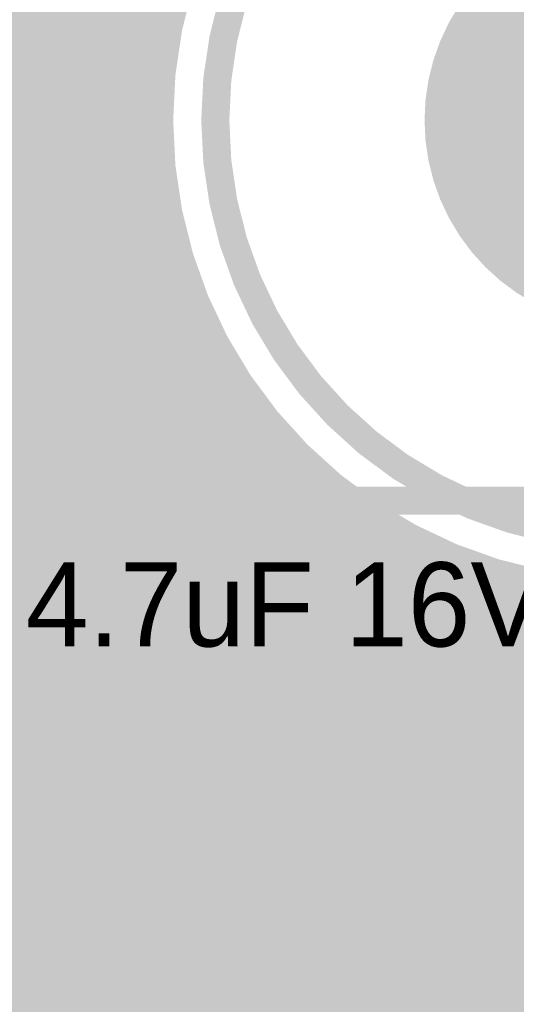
# Model space of a CAD drawing. Extents: x 7.17 to 14.1, y 4 to 11.75.
# Tile 98 of 189: x 10.28 to 10.46, y 5.94 to 6.3. Entities that reach past the tile are written whole.
import ezdxf

# ---------------------------------------------------------------- set-up
doc = ezdxf.new("R2010")
doc.units = 0
doc.layers.get('0').update_dxf_attribs({"linetype": 'CONTINUOUS'})
for name, color, linetype in [('BOTTOMLAYER', 5, 'CONTINUOUS'), ('BOTTOMSOLDER', 6, 'CONTINUOUS'), ('KEEPOUTLAYER', 6, 'CONTINUOUS'), ('MECHANICAL1', 6, 'CONTINUOUS'), ('MECHANICAL7', 56, 'CONTINUOUS'), ('MULTILAYER', 9, 'CONTINUOUS'), ('TOPLAYER', 1, 'CONTINUOUS'), ('TOPOVERLAY', 2, 'CONTINUOUS'), ('TOPPASTE', 8, 'CONTINUOUS'), ('TOPSOLDER', 216, 'CONTINUOUS')]:
    doc.layers.add(name, color=color, linetype=linetype)

# ---------------------------------------------------------------- blocks, each defined once
blk = doc.blocks.new('TO263_133')
at = {"layer": 'TOPLAYER'}
for points in [[(-0.075, 0.041), (-0.075, -0.041), (0.075, 0.041), (0.075, -0.041)], [(-0.075, -0.059), (-0.075, -0.141), (0.075, -0.059), (0.075, -0.141)], [(-0.075, -0.159), (-0.075, -0.241), (0.075, -0.159), (0.075, -0.241)]]:
    blk.add_solid(points, dxfattribs=at)
at = {"layer": 'TOPOVERLAY', "const_width": 0.01}
blk.add_lwpolyline([(-0.085, 0.14), (-0.085, -0.315)], dxfattribs=at)
at = {"layer": 'TOPPASTE'}
for points in [[(-0.075, 0.041), (-0.075, -0.041), (0.075, 0.041), (0.075, -0.041)], [(-0.075, -0.059), (-0.075, -0.141), (0.075, -0.059), (0.075, -0.141)], [(-0.075, -0.159), (-0.075, -0.241), (0.075, -0.159), (0.075, -0.241)]]:
    blk.add_solid(points, dxfattribs=at)
at = {"layer": 'TOPSOLDER'}
for points in [[(-0.079, 0.045), (-0.079, -0.045), (0.079, 0.045), (0.079, -0.045)], [(-0.079, -0.055), (-0.079, -0.145), (0.079, -0.055), (0.079, -0.145)], [(-0.079, -0.155), (-0.079, -0.245), (0.079, -0.155), (0.079, -0.245)]]:
    blk.add_solid(points, dxfattribs=at)
blk = doc.blocks.new('CT_3216_135')
at = {"layer": 'MECHANICAL1', "const_width": 0.01}
for points in [[(-0.005, 0.035), (0.0575, 0.035)], [(-0.005, 0.035), (-0.005, -0.035)], [(-0.005, 0.035), (0.12, 0.035)], [(0.0125, 0.035), (0.0125, -0.035)], [(0.12, 0.035), (0.12, -0.035)], [(-0.005, -0.035), (0.12, -0.035)]]:
    blk.add_lwpolyline(points, dxfattribs=at)
at = {"layer": 'MECHANICAL1', "const_width": 0.005}
for points in [[(-0.0075, 0.035, 1), (-0.0025, 0.035, 1)], [(-0.0075, 0.035, 1), (-0.0025, 0.035, 1)], [(-0.0075, 0.035, 1), (-0.0025, 0.035, 1)], [(0.01, 0.035, 1), (0.015, 0.035, 1)], [(0.055, 0.035, 1), (0.06, 0.035, 1)], [(0.1175, 0.035, 1), (0.1225, 0.035, 1)], [(0.1175, 0.035, 1), (0.1225, 0.035, 1)], [(-0.0075, -0.035, 1), (-0.0025, -0.035, 1)], [(-0.0075, -0.035, 1), (-0.0025, -0.035, 1)], [(0.01, -0.035, 1), (0.015, -0.035, 1)], [(0.1175, -0.035, 1), (0.1225, -0.035, 1)], [(0.1175, -0.035, 1), (0.1225, -0.035, 1)]]:
    blk.add_lwpolyline(points, format="xyb", close=True, dxfattribs=at)
at = {"layer": 'TOPLAYER'}
for points in [[(-0.03, 0.03), (-0.03, -0.03), (0.03, 0.03), (0.03, -0.03)], [(0.08, 0.03), (0.08, -0.03), (0.14, 0.03), (0.14, -0.03)]]:
    blk.add_solid(points, dxfattribs=at)
at = {"layer": 'TOPOVERLAY', "const_width": 0.01}
for points in [[(-0.055, 0.0475), (-0.055, -0.0475)], [(-0.055, 0.0475), (-0.04, 0.0475)], [(-0.04, 0.0475), (0.045, 0.0475)], [(-0.04, 0.0475), (-0.04, -0.0475)], [(0.045, 0.0475), (0.15, 0.0475)], [(0.15, 0.0475), (0.15, -0.0475)], [(-0.055, -0.0475), (-0.04, -0.0475)], [(-0.04, -0.0475), (0.15, -0.0475)]]:
    blk.add_lwpolyline(points, dxfattribs=at)
at = {"layer": 'TOPOVERLAY', "const_width": 0.005}
for points in [[(-0.0575, 0.0475, 1), (-0.0525, 0.0475, 1)], [(-0.0575, 0.0475, 1), (-0.0525, 0.0475, 1)], [(-0.0425, 0.0475, 1), (-0.0375, 0.0475, 1)], [(-0.0425, 0.0475, 1), (-0.0375, 0.0475, 1)], [(-0.0425, 0.0475, 1), (-0.0375, 0.0475, 1)], [(0.0425, 0.0475, 1), (0.0475, 0.0475, 1)], [(0.0425, 0.0475, 1), (0.0475, 0.0475, 1)], [(0.1475, 0.0475, 1), (0.1525, 0.0475, 1)], [(0.1475, 0.0475, 1), (0.1525, 0.0475, 1)], [(-0.0575, -0.0475, 1), (-0.0525, -0.0475, 1)], [(-0.0575, -0.0475, 1), (-0.0525, -0.0475, 1)], [(-0.0425, -0.0475, 1), (-0.0375, -0.0475, 1)], [(-0.0425, -0.0475, 1), (-0.0375, -0.0475, 1)], [(-0.0425, -0.0475, 1), (-0.0375, -0.0475, 1)], [(0.1475, -0.0475, 1), (0.1525, -0.0475, 1)], [(0.1475, -0.0475, 1), (0.1525, -0.0475, 1)]]:
    blk.add_lwpolyline(points, format="xyb", close=True, dxfattribs=at)
at = {"layer": 'TOPPASTE'}
for points in [[(-0.03, 0.03), (-0.03, -0.03), (0.03, 0.03), (0.03, -0.03)], [(0.08, 0.03), (0.08, -0.03), (0.14, 0.03), (0.14, -0.03)]]:
    blk.add_solid(points, dxfattribs=at)
at = {"layer": 'TOPSOLDER'}
for points in [[(-0.034, 0.034), (-0.034, -0.034), (0.034, 0.034), (0.034, -0.034)], [(0.076, 0.034), (0.076, -0.034), (0.144, 0.034), (0.144, -0.034)]]:
    blk.add_solid(points, dxfattribs=at)

msp = doc.modelspace()

# ---------------------------------------------------------------- linework, layer by layer
at = {"layer": 'BOTTOMLAYER', "const_width": 0.008}
for points in [[(9.827523, 5.8465), (12.053786, 8.072763)], [(9.834594, 5.8465), (12.056822, 8.068727)], [(9.841665, 5.8465), (12.060194, 8.065029)], [(9.848737, 5.8465), (12.063898, 8.061662)], [(10.329571, 5.8465), (12.055829, 7.572757)], [(10.336642, 5.8465), (12.059096, 7.568953)], [(10.343714, 5.8465), (12.062695, 7.565482)], [(10.350785, 5.8465), (12.066629, 7.562344)], [(10.357856, 5.8465), (12.070908, 7.559552)], [(10.364927, 5.8465), (12.075553, 7.557126)], [(9.416482, 7.052052), (10.622034, 5.8465)], [(9.377078, 7.049029), (10.579607, 5.8465)], [(9.412554, 7.048909), (10.614963, 5.8465)], [(9.372604, 7.046432), (10.572536, 5.8465)], [(9.402812, 7.044509), (10.60082, 5.8465)], [(9.408027, 7.046364), (10.607891, 5.8465)], [(9.389148, 7.04403), (10.586678, 5.8465)], [(9.396698, 7.043551), (10.593749, 5.8465)], [(9.372604, 7.039361), (10.565465, 5.8465)], [(9.372604, 7.03229), (10.558394, 5.8465)], [(9.372604, 7.025219), (10.551323, 5.8465)], [(9.372604, 7.018148), (10.544252, 5.8465)], [(9.372604, 7.011076), (10.53718, 5.8465)], [(9.465743, 7.009861), (10.629105, 5.8465)], [(9.474167, 7.008509), (10.636176, 5.8465)], [(9.372604, 7.004005), (10.530109, 5.8465)], [(9.372604, 6.996934), (10.523038, 5.8465)], [(9.372604, 6.989863), (10.515967, 5.8465)], [(9.372296, 6.9831), (10.508896, 5.8465)], [(9.370552, 6.977773), (10.501825, 5.8465)], [(9.367736, 6.973518), (10.494754, 5.8465)], [(9.364237, 6.969945), (10.487683, 5.8465)], [(9.360702, 6.96641), (10.480612, 5.8465)], [(9.357166, 6.962874), (10.473541, 5.8465)], [(9.353631, 6.959339), (10.46647, 5.8465)], [(9.350095, 6.955803), (10.459398, 5.8465)], [(9.34656, 6.952268), (10.452327, 5.8465)], [(9.537193, 6.952554), (10.643247, 5.8465)], [(9.545222, 6.951596), (10.650318, 5.8465)], [(9.552293, 6.951596), (10.657389, 5.8465)], [(9.559364, 6.951596), (10.66446, 5.8465)], [(9.566435, 6.951596), (10.671531, 5.8465)], [(9.573507, 6.951596), (10.371555, 6.153547)], [(9.580578, 6.951596), (10.35568, 6.176493)], [(9.587649, 6.951596), (10.34826, 6.190985)], [(9.59472, 6.951596), (10.343414, 6.202902)], [(9.601791, 6.951596), (10.339998, 6.213389)], [(9.608862, 6.951596), (10.337538, 6.22292)], [(9.615933, 6.951596), (10.335783, 6.231746)], [(9.623004, 6.951596), (10.334579, 6.240022)], [(9.630075, 6.951596), (10.333824, 6.247847)], [(9.637146, 6.951596), (10.333449, 6.255293)], [(9.644217, 6.951596), (10.3334, 6.262413)], [(9.651289, 6.951596), (10.333638, 6.269246)], [(9.65836, 6.951596), (10.334132, 6.275824)], [(9.665431, 6.951596), (10.334857, 6.28217)], [(9.672502, 6.951596), (10.335792, 6.288306)], [(9.679573, 6.951596), (10.336921, 6.294248)], [(9.343024, 6.948732), (10.445256, 5.8465)], [(9.339489, 6.945196), (10.438185, 5.8465)], [(9.335953, 6.941661), (10.431114, 5.8465)], [(9.332418, 6.938125), (10.424043, 5.8465)], [(9.328882, 6.93459), (10.416972, 5.8465)], [(9.325347, 6.931054), (10.409901, 5.8465)], [(9.321811, 6.927519), (10.40283, 5.8465)], [(9.318275, 6.923983), (10.395758, 5.8465)], [(9.31474, 6.920448), (10.388687, 5.8465)], [(9.311204, 6.916912), (10.381616, 5.8465)], [(9.307669, 6.913377), (10.374545, 5.8465)], [(9.855808, 5.8465), (10.360157, 6.35085)], [(9.862879, 5.8465), (10.350843, 6.334464)], [(9.86995, 5.8465), (10.345166, 6.321716)], [(9.877021, 5.8465), (10.341248, 6.310727)], [(9.884092, 5.8465), (10.338439, 6.300847)], [(9.891163, 5.8465), (10.336421, 6.291758)], [(9.898234, 5.8465), (10.335007, 6.283273)], [(9.905305, 5.8465), (10.334081, 6.275276)], [(9.912377, 5.8465), (10.333559, 6.267683)], [(9.919448, 5.8465), (10.333384, 6.260436)], [(9.926519, 5.8465), (10.333509, 6.253491)], [(9.93359, 5.8465), (10.333903, 6.246813)], [(9.940661, 5.8465), (10.334536, 6.240375)], [(9.947732, 5.8465), (10.335389, 6.234157)], [(9.954803, 5.8465), (10.336441, 6.228138)], [(9.961874, 5.8465), (10.337679, 6.222305)], [(9.968945, 5.8465), (10.33909, 6.216645)], [(9.976016, 5.8465), (10.340664, 6.211148)], [(9.983087, 5.8465), (10.342392, 6.205804)], [(9.990159, 5.8465), (10.344265, 6.200607)], [(9.99723, 5.8465), (10.346278, 6.195548)], [(10.004301, 5.8465), (10.348424, 6.190623)], [(10.011372, 5.8465), (10.350699, 6.185827)], [(10.018443, 5.8465), (10.353098, 6.181155)], [(10.025514, 5.8465), (10.355617, 6.176603)], [(10.032585, 5.8465), (10.358254, 6.172169)], [(10.039656, 5.8465), (10.361006, 6.167849)], [(10.046727, 5.8465), (10.363869, 6.163642)], [(10.053798, 5.8465), (10.366844, 6.159545)], [(10.06087, 5.8465), (10.369927, 6.155557)], [(10.067941, 5.8465), (10.373117, 6.151677)], [(10.075012, 5.8465), (10.376415, 6.147903)], [(10.082083, 5.8465), (10.379818, 6.144235)], [(10.089154, 5.8465), (10.383327, 6.140673)], [(10.096225, 5.8465), (10.386942, 6.137216)], [(10.103296, 5.8465), (10.390662, 6.133865)], [(10.110367, 5.8465), (10.394488, 6.130621)], [(10.394451, 6.130651), (10.678603, 5.8465)], [(10.117438, 5.8465), (10.398422, 6.127483)], [(10.3225, 5.8465), (10.603821, 6.127821)], [(10.12451, 5.8465), (10.402463, 6.124454)], [(10.131581, 5.8465), (10.406615, 6.121534)], [(10.138652, 5.8465), (10.410877, 6.118726)], [(10.145723, 5.8465), (10.415253, 6.11603)], [(10.417397, 6.114776), (10.685674, 5.8465)], [(10.152794, 5.8465), (10.419745, 6.113451)], [(10.315429, 5.8465), (10.58278, 6.113851)], [(10.159865, 5.8465), (10.424356, 6.110991)], [(10.166936, 5.8465), (10.429089, 6.108653)], [(10.174007, 5.8465), (10.433949, 6.106441)], [(10.181078, 5.8465), (10.438939, 6.104361)], [(10.308358, 5.8465), (10.568644, 6.106786)], [(10.431889, 6.107356), (10.692745, 5.8465)], [(10.188149, 5.8465), (10.444066, 6.102416)], [(10.19522, 5.8465), (10.449335, 6.100614)], [(10.301287, 5.8465), (10.556903, 6.102116)], [(10.443806, 6.10251), (10.699816, 5.8465)], [(10.202292, 5.8465), (10.454753, 6.098961)], [(10.209363, 5.8465), (10.46033, 6.097467)], [(10.294216, 5.8465), (10.546527, 6.098811)], [(10.454293, 6.099094), (10.706887, 5.8465)], [(10.216434, 5.8465), (10.466074, 6.09614)], [(10.223505, 5.8465), (10.471997, 6.094992)], [(10.230576, 5.8465), (10.478113, 6.094037)], [(10.273003, 5.8465), (10.520083, 6.09358)], [(10.280074, 5.8465), (10.52831, 6.094736)], [(10.287145, 5.8465), (10.537076, 6.096431)], [(10.237647, 5.8465), (10.484437, 6.09329)], [(10.244718, 5.8465), (10.490991, 6.092773)], [(10.251789, 5.8465), (10.497797, 6.092508)], [(10.25886, 5.8465), (10.504887, 6.092526)], [(10.265932, 5.8465), (10.512298, 6.092867)]]:
    msp.add_lwpolyline(points, dxfattribs=at)
at = {"layer": 'BOTTOMLAYER'}
for points, const_width in [([(10.668425, 6.26, 1), (10.333383, 6.26, 1)], 0.008), ([(10.334921, 6.294248, 1), (10.338921, 6.294248, 1)], 0.004), ([(10.334421, 6.291758, 1), (10.338421, 6.291758, 1)], 0.004), ([(10.333792, 6.288306, 1), (10.337792, 6.288306, 1)], 0.004), ([(10.333008, 6.283273, 1), (10.337008, 6.283273, 1)], 0.004), ([(10.332857, 6.28217, 1), (10.336856, 6.28217, 1)], 0.004), ([(10.332081, 6.275276, 1), (10.336081, 6.275276, 1)], 0.004), ([(10.332132, 6.275824, 1), (10.336132, 6.275824, 1)], 0.004), ([(10.331638, 6.269246, 1), (10.335638, 6.269246, 1)], 0.004), ([(10.331559, 6.267683, 1), (10.335559, 6.267683, 1)], 0.004), ([(10.3314, 6.262413, 1), (10.3354, 6.262413, 1)], 0.004), ([(10.331383, 6.26, 1), (10.335383, 6.26, 1)], 0.004), ([(10.331384, 6.260436, 1), (10.335384, 6.260436, 1)], 0.004), ([(10.331449, 6.255293, 1), (10.335449, 6.255293, 1)], 0.004), ([(10.331509, 6.253491, 1), (10.33551, 6.253491, 1)], 0.004), ([(10.331824, 6.247847, 1), (10.335824, 6.247847, 1)], 0.004), ([(10.331903, 6.246813, 1), (10.335903, 6.246813, 1)], 0.004), ([(10.332536, 6.240375, 1), (10.336536, 6.240375, 1)], 0.004), ([(10.332579, 6.240022, 1), (10.336579, 6.240022, 1)], 0.004), ([(10.333388, 6.234157, 1), (10.337388, 6.234157, 1)], 0.004), ([(10.333783, 6.231746, 1), (10.337783, 6.231746, 1)], 0.004), ([(10.334441, 6.228138, 1), (10.338441, 6.228138, 1)], 0.004), ([(10.335538, 6.22292, 1), (10.339538, 6.22292, 1)], 0.004), ([(10.335679, 6.222305, 1), (10.339679, 6.222305, 1)], 0.004), ([(10.33709, 6.216645, 1), (10.34109, 6.216645, 1)], 0.004), ([(10.337998, 6.213389, 1), (10.341998, 6.213389, 1)], 0.004), ([(10.338664, 6.211148, 1), (10.342664, 6.211148, 1)], 0.004), ([(10.340392, 6.205804, 1), (10.344392, 6.205804, 1)], 0.004), ([(10.341414, 6.202902, 1), (10.345414, 6.202902, 1)], 0.004), ([(10.342265, 6.200607, 1), (10.346265, 6.200607, 1)], 0.004), ([(10.344278, 6.195548, 1), (10.348278, 6.195548, 1)], 0.004), ([(10.34626, 6.190985, 1), (10.35026, 6.190985, 1)], 0.004), ([(10.346424, 6.190623, 1), (10.350424, 6.190623, 1)], 0.004), ([(10.348699, 6.185827, 1), (10.352699, 6.185827, 1)], 0.004), ([(10.351098, 6.181155, 1), (10.355098, 6.181155, 1)], 0.004), ([(10.353617, 6.176603, 1), (10.357617, 6.176603, 1)], 0.004), ([(10.35368, 6.176493, 1), (10.35768, 6.176493, 1)], 0.004), ([(10.356254, 6.172169, 1), (10.360254, 6.172169, 1)], 0.004), ([(10.359006, 6.167849, 1), (10.363006, 6.167849, 1)], 0.004), ([(10.361869, 6.163642, 1), (10.36587, 6.163642, 1)], 0.004), ([(10.364844, 6.159545, 1), (10.368844, 6.159545, 1)], 0.004), ([(10.367927, 6.155557, 1), (10.371927, 6.155557, 1)], 0.004), ([(10.369555, 6.153547, 1), (10.373555, 6.153547, 1)], 0.004), ([(10.371118, 6.151677, 1), (10.375117, 6.151677, 1)], 0.004), ([(10.374415, 6.147903, 1), (10.378415, 6.147903, 1)], 0.004), ([(10.377818, 6.144235, 1), (10.381818, 6.144235, 1)], 0.004), ([(10.381327, 6.140673, 1), (10.385327, 6.140673, 1)], 0.004), ([(10.384942, 6.137216, 1), (10.388941, 6.137216, 1)], 0.004), ([(10.388662, 6.133865, 1), (10.392662, 6.133865, 1)], 0.004), ([(10.392451, 6.130651, 1), (10.396451, 6.130651, 1)], 0.004), ([(10.392488, 6.130621, 1), (10.396488, 6.130621, 1)], 0.004), ([(10.396422, 6.127483, 1), (10.400422, 6.127483, 1)], 0.004), ([(10.400463, 6.124454, 1), (10.404463, 6.124454, 1)], 0.004), ([(10.404615, 6.121534, 1), (10.408615, 6.121534, 1)], 0.004), ([(10.408877, 6.118726, 1), (10.412877, 6.118726, 1)], 0.004), ([(10.413253, 6.11603, 1), (10.417253, 6.11603, 1)], 0.004), ([(10.415397, 6.114776, 1), (10.419397, 6.114776, 1)], 0.004), ([(10.417745, 6.113451, 1), (10.421745, 6.113451, 1)], 0.004), ([(10.422356, 6.110991, 1), (10.426356, 6.110991, 1)], 0.004), ([(10.427089, 6.108653, 1), (10.431089, 6.108653, 1)], 0.004), ([(10.429889, 6.107356, 1), (10.433889, 6.107356, 1)], 0.004), ([(10.431949, 6.106441, 1), (10.435949, 6.106441, 1)], 0.004), ([(10.436939, 6.104361, 1), (10.440939, 6.104361, 1)], 0.004), ([(10.441806, 6.10251, 1), (10.445806, 6.10251, 1)], 0.004), ([(10.442066, 6.102416, 1), (10.446065, 6.102416, 1)], 0.004), ([(10.447335, 6.100614, 1), (10.451335, 6.100614, 1)], 0.004), ([(10.452293, 6.099094, 1), (10.456293, 6.099094, 1)], 0.004), ([(10.452753, 6.098961, 1), (10.456753, 6.098961, 1)], 0.004), ([(10.45833, 6.097467, 1), (10.46233, 6.097467, 1)], 0.004)]:
    msp.add_lwpolyline(points, format="xyb", close=True, dxfattribs=dict(at, const_width=const_width))
at = {"layer": 'BOTTOMSOLDER', "const_width": 0.074}
msp.add_lwpolyline([(10.463904, 6.26, 1), (10.537904, 6.26, 1)], format="xyb", close=True, dxfattribs=at)
at = {"layer": 'KEEPOUTLAYER'}
for points, const_width in [([(10.649425, 6.26, 1), (10.352383, 6.26, 1)], 0.01), ([(10.349883, 6.26, 1), (10.354883, 6.26, 1)], 0.005)]:
    msp.add_lwpolyline(points, format="xyb", close=True, dxfattribs=dict(at, const_width=const_width))
at = {"layer": 'MECHANICAL7', "const_width": 0.01}
msp.add_lwpolyline([(9.210404, 6.1245), (11.047404, 6.1245)], dxfattribs=at)
at = {"layer": 'MULTILAYER', "const_width": 0.07}
msp.add_lwpolyline([(10.465904, 6.26, 1), (10.535904, 6.26, 1)], format="xyb", close=True, dxfattribs=at)
at = {"layer": 'TOPLAYER'}
for points, const_width in [([(9.937404, 6.665459), (10.330342, 6.272521)], 0.015), ([(9.937404, 6.651317), (10.329887, 6.258834)], 0.015), ([(10.257404, 6.269323), (10.515581, 6.5275)], 0.015), ([(10.257404, 6.283465), (10.501439, 6.5275)], 0.015), ([(10.135505, 6.4815), (10.331757, 6.285248)], 0.015), ([(10.149648, 6.4815), (10.333972, 6.297175)], 0.015), ([(10.265723, 6.2635), (10.36202, 6.359797)], 0.015), ([(10.279865, 6.2635), (10.343694, 6.327329)], 0.015), ([(10.25653, 6.318049), (10.311079, 6.2635)], 0.015), ([(10.294007, 6.2635), (10.336062, 6.305555)], 0.015), ([(10.257404, 6.303033), (10.296937, 6.2635)], 0.015), ([(10.257404, 6.288891), (10.282795, 6.2635)], 0.015), ([(10.308149, 6.2635), (10.3321, 6.287451)], 0.015), ([(10.312404, 6.253613), (10.330269, 6.271477)], 0.015), ([(10.257404, 6.2635), (10.312404, 6.2635)], 0.015), ([(10.312404, 6.1635), (10.312404, 6.2635)], 0.015), ([(10.312404, 6.262175), (10.330639, 6.24394)], 0.015), ([(10.312404, 6.239471), (10.32991, 6.256976)], 0.015), ([(10.312404, 6.248033), (10.333015, 6.227423)], 0.015), ([(10.312404, 6.225328), (10.330671, 6.243596)], 0.015), ([(10.312404, 6.233891), (10.337834, 6.208461)], 0.015), ([(10.312404, 6.211186), (10.332339, 6.231121)], 0.015), ([(10.312404, 6.219749), (10.347256, 6.184897)], 0.015), ([(10.312404, 6.197044), (10.33477, 6.21941)], 0.015), ([(10.312404, 6.182902), (10.337865, 6.208363)], 0.015), ([(10.312404, 6.205607), (10.560511, 5.9575)], 0.015), ([(10.312404, 6.16876), (10.341553, 6.197909)], 0.015), ([(10.440554, 5.9575), (10.677404, 6.19435)], 0.015), ([(10.312404, 6.191465), (10.426369, 6.0775)], 0.015), ([(10.312404, 6.154618), (10.34578, 6.187994)], 0.015), ([(10.312404, 6.140476), (10.350508, 6.17858)], 0.015), ([(10.454697, 5.9575), (10.677404, 6.180207)], 0.015), ([(10.312404, 6.177322), (10.412226, 6.0775)], 0.015), ([(10.312404, 6.126334), (10.355706, 6.169636)], 0.015), ([(10.312404, 6.1465), (10.312404, 6.1635)], 0.015), ([(10.312404, 6.1465), (10.312404, 6.1635)], 0.015), ([(10.312404, 6.16318), (10.398084, 6.0775)], 0.015), ([(10.312404, 6.112192), (10.361352, 6.161139)], 0.015), ([(10.312404, 6.09805), (10.36743, 6.153075)], 0.015), ([(10.312404, 6.149038), (10.383942, 6.0775)], 0.015), ([(10.312404, 6.0635), (10.312404, 6.1465)], 0.015), ([(10.312404, 6.083907), (10.373929, 6.145433)], 0.015), ([(10.312404, 6.069765), (10.380844, 6.138206)], 0.015), ([(10.312404, 6.134896), (10.3698, 6.0775)], 0.015), ([(10.312404, 6.055623), (10.388173, 6.131392)], 0.015), ([(10.348423, 6.0775), (10.395918, 6.124995)], 0.015), ([(10.312404, 6.120754), (10.355658, 6.0775)], 0.015), ([(10.362565, 6.0775), (10.404087, 6.119022)], 0.015), ([(9.769904, 6.105), (10.314904, 6.105)], 0.04), ([(10.376707, 6.0775), (10.412692, 6.113485)], 0.015), ([(10.219904, 6.105), (10.304904, 6.105)], 0.025), ([(10.390849, 6.0775), (10.421749, 6.1084)], 0.015), ([(10.312404, 6.106612), (10.342404, 6.076612)], 0.015), ([(10.425801, 6.106352), (10.574653, 5.9575)], 0.015), ([(10.436412, 5.9675), (10.57457, 6.105658)], 0.015), ([(10.404991, 6.0775), (10.431283, 6.103792)], 0.015), ([(10.419133, 6.0775), (10.441326, 6.099692)], 0.015), ([(10.433276, 6.0775), (10.45192, 6.096144)], 0.015), ([(10.437404, 5.982634), (10.551362, 6.096592)], 0.015), ([(10.449365, 6.09693), (10.588795, 5.9575)], 0.015), ([(10.312404, 6.09247), (10.342404, 6.06247)], 0.015), ([(10.437404, 6.067486), (10.463122, 6.093205)], 0.015), ([(10.437404, 5.996776), (10.532563, 6.091935)], 0.015), ([(10.437404, 6.053344), (10.47501, 6.090951)], 0.015), ([(10.437404, 6.010918), (10.516146, 6.089659)], 0.015), ([(10.437404, 6.039202), (10.487692, 6.08949)], 0.015), ([(10.437404, 6.02506), (10.501323, 6.088979)], 0.015), ([(10.312404, 6.078328), (10.342404, 6.048328)], 0.015), ([(10.342404, 5.9825), (10.342404, 6.0775)], 0.015), ([(10.342404, 6.071481), (10.348423, 6.0775)], 0.015), ([(10.342404, 6.0775), (10.437404, 6.0775)], 0.015), ([(10.437404, 5.9825), (10.437404, 6.0775)], 0.015), ([(10.389904, 6.03), (10.389904, 6.07)], 0.025), ([(10.312404, 6.041481), (10.342404, 6.071481)], 0.015), ([(10.437404, 6.066465), (10.546369, 5.9575)], 0.015), ([(10.312404, 6.064186), (10.342404, 6.034186)], 0.015), ([(10.312404, 6.0465), (10.312404, 6.0635)], 0.015), ([(10.312404, 6.0465), (10.312404, 6.0635)], 0.015), ([(10.312404, 6.027339), (10.342404, 6.057339)], 0.015), ([(10.437404, 6.052322), (10.532227, 5.9575)], 0.015), ([(10.312404, 6.050044), (10.342404, 6.020044)], 0.015), ([(10.312404, 5.9575), (10.312404, 6.0465)], 0.015), ([(10.312404, 6.013197), (10.342404, 6.043197)], 0.015), ([(10.437404, 6.03818), (10.518084, 5.9575)], 0.015), ([(10.312404, 6.035901), (10.342404, 6.005902)], 0.015), ([(10.349904, 6.03), (10.389904, 6.03)], 0.025), ([(10.389904, 5.99), (10.389904, 6.03)], 0.025), ([(10.389904, 6.03), (10.429904, 6.03)], 0.025), ([(10.312404, 5.999055), (10.342404, 6.029055)], 0.015), ([(10.437404, 6.024038), (10.503942, 5.9575)], 0.015), ([(10.312404, 6.021759), (10.342404, 5.991759)], 0.015), ([(10.312404, 5.984913), (10.342404, 6.014913)], 0.015), ([(10.437404, 6.009896), (10.4898, 5.9575)], 0.015), ([(10.312404, 6.007617), (10.352521, 5.9675)], 0.015), ([(10.312404, 5.970771), (10.342404, 6.000771)], 0.015), ([(10.437404, 5.995754), (10.475658, 5.9575)], 0.015), ([(10.312404, 5.993475), (10.342404, 5.963475)], 0.015), ([(10.342404, 5.991759), (10.351663, 5.9825)], 0.015), ([(10.313275, 5.9575), (10.342404, 5.986629)], 0.015), ([(10.327418, 5.9575), (10.352418, 5.9825)], 0.015), ([(10.342404, 5.9825), (10.437404, 5.9825)], 0.015), ([(10.35156, 5.9675), (10.36656, 5.9825)], 0.015), ([(10.351663, 5.9825), (10.366663, 5.9675)], 0.015), ([(10.365702, 5.9675), (10.380702, 5.9825)], 0.015), ([(10.365806, 5.9825), (10.380805, 5.9675)], 0.015), ([(10.379844, 5.9675), (10.394844, 5.9825)], 0.015), ([(10.379948, 5.9825), (10.394948, 5.9675)], 0.015), ([(10.393986, 5.9675), (10.408986, 5.9825)], 0.015), ([(10.39409, 5.9825), (10.40909, 5.9675)], 0.015), ([(10.408128, 5.9675), (10.423128, 5.9825)], 0.015), ([(10.408232, 5.9825), (10.423232, 5.9675)], 0.015), ([(10.42227, 5.9675), (10.43727, 5.9825)], 0.015), ([(10.422374, 5.9825), (10.437374, 5.9675)], 0.015), ([(10.436516, 5.9825), (10.461516, 5.9575)], 0.015), ([(10.312404, 5.979333), (10.334237, 5.9575)], 0.015), ([(10.342404, 5.9575), (10.342404, 5.9675)], 0.015), ([(10.342404, 5.958344), (10.35156, 5.9675)], 0.015), ([(10.342404, 5.9675), (10.437404, 5.9675)], 0.015), ([(10.437404, 5.9575), (10.437404, 5.9675)], 0.015), ([(10.437404, 5.96747), (10.447374, 5.9575)], 0.015), ([(10.312404, 5.965191), (10.320095, 5.9575)], 0.015), ([(10.312404, 5.9575), (10.342404, 5.9575)], 0.015), ([(10.437404, 5.9575), (10.596871, 5.9575)], 0.015)]:
    msp.add_lwpolyline(points, dxfattribs=dict(at, const_width=const_width))
for points, const_width in [([(10.671925, 6.26, 1), (10.329883, 6.26, 1)], 0.015), ([(10.330222, 6.297175, 1), (10.337722, 6.297175, 1)], 0.0075), ([(10.328351, 6.287451, 1), (10.33585, 6.287451, 1)], 0.0075), ([(10.328007, 6.285248, 1), (10.335507, 6.285248, 1)], 0.0075), ([(10.326592, 6.272521, 1), (10.334092, 6.272521, 1)], 0.0075), ([(10.326519, 6.271477, 1), (10.334019, 6.271477, 1)], 0.0075), ([(10.276115, 6.2635, 1), (10.283615, 6.2635, 1)], 0.0075), ([(10.279045, 6.2635, 1), (10.286545, 6.2635, 1)], 0.0075), ([(10.290257, 6.2635, 1), (10.297757, 6.2635, 1)], 0.0075), ([(10.293187, 6.2635, 1), (10.300687, 6.2635, 1)], 0.0075), ([(10.304399, 6.2635, 1), (10.311899, 6.2635, 1)], 0.0075), ([(10.307329, 6.2635, 1), (10.314829, 6.2635, 1)], 0.0075), ([(10.308654, 6.2635, 1), (10.316154, 6.2635, 1)], 0.0075), ([(10.308654, 6.2635, 1), (10.316154, 6.2635, 1)], 0.0075), ([(10.308654, 6.262175, 1), (10.316154, 6.262175, 1)], 0.0075), ([(10.326133, 6.26, 1), (10.333633, 6.26, 1)], 0.0075), ([(10.326137, 6.258834, 1), (10.333637, 6.258834, 1)], 0.0075), ([(10.32616, 6.256976, 1), (10.33366, 6.256976, 1)], 0.0075), ([(10.308654, 6.253613, 1), (10.316154, 6.253613, 1)], 0.0075), ([(10.308654, 6.248033, 1), (10.316154, 6.248033, 1)], 0.0075), ([(10.326889, 6.24394, 1), (10.334389, 6.24394, 1)], 0.0075), ([(10.326921, 6.243596, 1), (10.334421, 6.243596, 1)], 0.0075), ([(10.308654, 6.239471, 1), (10.316154, 6.239471, 1)], 0.0075), ([(10.308654, 6.233891, 1), (10.316154, 6.233891, 1)], 0.0075), ([(10.328589, 6.231121, 1), (10.336089, 6.231121, 1)], 0.0075), ([(10.329265, 6.227423, 1), (10.336764, 6.227423, 1)], 0.0075), ([(10.308654, 6.225328, 1), (10.316154, 6.225328, 1)], 0.0075), ([(10.308654, 6.219749, 1), (10.316154, 6.219749, 1)], 0.0075), ([(10.33102, 6.21941, 1), (10.33852, 6.21941, 1)], 0.0075), ([(10.308654, 6.211186, 1), (10.316154, 6.211186, 1)], 0.0075), ([(10.334084, 6.208461, 1), (10.341584, 6.208461, 1)], 0.0075), ([(10.334115, 6.208363, 1), (10.341615, 6.208363, 1)], 0.0075), ([(10.308654, 6.205607, 1), (10.316154, 6.205607, 1)], 0.0075), ([(10.308654, 6.197044, 1), (10.316154, 6.197044, 1)], 0.0075), ([(10.337803, 6.197909, 1), (10.345303, 6.197909, 1)], 0.0075), ([(10.308654, 6.191465, 1), (10.316154, 6.191465, 1)], 0.0075), ([(10.34203, 6.187994, 1), (10.34953, 6.187994, 1)], 0.0075), ([(10.343506, 6.184897, 1), (10.351006, 6.184897, 1)], 0.0075), ([(10.308654, 6.182902, 1), (10.316154, 6.182902, 1)], 0.0075), ([(10.346758, 6.17858, 1), (10.354258, 6.17858, 1)], 0.0075), ([(10.308654, 6.177322, 1), (10.316154, 6.177322, 1)], 0.0075), ([(10.308654, 6.16876, 1), (10.316154, 6.16876, 1)], 0.0075), ([(10.351956, 6.169636, 1), (10.359456, 6.169636, 1)], 0.0075), ([(10.308654, 6.1635, 1), (10.316154, 6.1635, 1)], 0.0075), ([(10.308654, 6.1635, 1), (10.316154, 6.1635, 1)], 0.0075), ([(10.308654, 6.1635, 1), (10.316154, 6.1635, 1)], 0.0075), ([(10.308654, 6.16318, 1), (10.316154, 6.16318, 1)], 0.0075), ([(10.357602, 6.161139, 1), (10.365102, 6.161139, 1)], 0.0075), ([(10.308654, 6.154618, 1), (10.316154, 6.154618, 1)], 0.0075), ([(10.36368, 6.153075, 1), (10.37118, 6.153075, 1)], 0.0075), ([(10.308654, 6.149038, 1), (10.316154, 6.149038, 1)], 0.0075), ([(10.308654, 6.1465, 1), (10.316154, 6.1465, 1)], 0.0075), ([(10.308654, 6.1465, 1), (10.316154, 6.1465, 1)], 0.0075), ([(10.308654, 6.1465, 1), (10.316154, 6.1465, 1)], 0.0075), ([(10.370179, 6.145433, 1), (10.377679, 6.145433, 1)], 0.0075), ([(10.308654, 6.140476, 1), (10.316154, 6.140476, 1)], 0.0075), ([(10.377094, 6.138206, 1), (10.384594, 6.138206, 1)], 0.0075), ([(10.308654, 6.134896, 1), (10.316154, 6.134896, 1)], 0.0075), ([(10.384423, 6.131392, 1), (10.391923, 6.131392, 1)], 0.0075), ([(10.308654, 6.126334, 1), (10.316154, 6.126334, 1)], 0.0075), ([(10.392168, 6.124995, 1), (10.399668, 6.124995, 1)], 0.0075), ([(10.308654, 6.120754, 1), (10.316154, 6.120754, 1)], 0.0075), ([(10.400337, 6.119022, 1), (10.407837, 6.119022, 1)], 0.0075), ([(10.304904, 6.105, 1), (10.324904, 6.105, 1)], 0.02), ([(10.308654, 6.112192, 1), (10.316154, 6.112192, 1)], 0.0075), ([(10.408942, 6.113485, 1), (10.416442, 6.113485, 1)], 0.0075), ([(10.298654, 6.105, 1), (10.311154, 6.105, 1)], 0.0125), ([(10.417999, 6.1084, 1), (10.425499, 6.1084, 1)], 0.0075), ([(10.308654, 6.106612, 1), (10.316154, 6.106612, 1)], 0.0075), ([(10.422051, 6.106352, 1), (10.429551, 6.106352, 1)], 0.0075), ([(10.427533, 6.103792, 1), (10.435033, 6.103792, 1)], 0.0075), ([(10.308654, 6.09805, 1), (10.316154, 6.09805, 1)], 0.0075), ([(10.437576, 6.099692, 1), (10.445076, 6.099692, 1)], 0.0075), ([(10.445615, 6.09693, 1), (10.453115, 6.09693, 1)], 0.0075), ([(10.44817, 6.096144, 1), (10.45567, 6.096144, 1)], 0.0075), ([(10.308654, 6.09247, 1), (10.316154, 6.09247, 1)], 0.0075), ([(10.459372, 6.093205, 1), (10.466872, 6.093205, 1)], 0.0075), ([(10.308654, 6.083907, 1), (10.316154, 6.083907, 1)], 0.0075), ([(10.308654, 6.078328, 1), (10.316154, 6.078328, 1)], 0.0075), ([(10.338654, 6.0775, 1), (10.346154, 6.0775, 1)], 0.0075), ([(10.338654, 6.0775, 1), (10.346154, 6.0775, 1)], 0.0075), ([(10.338654, 6.076612, 1), (10.346154, 6.076612, 1)], 0.0075), ([(10.344673, 6.0775, 1), (10.352173, 6.0775, 1)], 0.0075), ([(10.344673, 6.0775, 1), (10.352173, 6.0775, 1)], 0.0075), ([(10.351908, 6.0775, 1), (10.359408, 6.0775, 1)], 0.0075), ([(10.358815, 6.0775, 1), (10.366315, 6.0775, 1)], 0.0075), ([(10.36605, 6.0775, 1), (10.37355, 6.0775, 1)], 0.0075), ([(10.372957, 6.0775, 1), (10.380457, 6.0775, 1)], 0.0075), ([(10.380192, 6.0775, 1), (10.387692, 6.0775, 1)], 0.0075), ([(10.387099, 6.0775, 1), (10.394599, 6.0775, 1)], 0.0075), ([(10.394334, 6.0775, 1), (10.401834, 6.0775, 1)], 0.0075), ([(10.401241, 6.0775, 1), (10.408741, 6.0775, 1)], 0.0075), ([(10.408477, 6.0775, 1), (10.415976, 6.0775, 1)], 0.0075), ([(10.415383, 6.0775, 1), (10.422883, 6.0775, 1)], 0.0075), ([(10.422619, 6.0775, 1), (10.430119, 6.0775, 1)], 0.0075), ([(10.429526, 6.0775, 1), (10.437026, 6.0775, 1)], 0.0075), ([(10.433654, 6.0775, 1), (10.441154, 6.0775, 1)], 0.0075), ([(10.433654, 6.0775, 1), (10.441154, 6.0775, 1)], 0.0075), ([(10.383654, 6.07, 1), (10.396154, 6.07, 1)], 0.0125), ([(10.308654, 6.069765, 1), (10.316154, 6.069765, 1)], 0.0075), ([(10.338654, 6.071481, 1), (10.346154, 6.071481, 1)], 0.0075), ([(10.338654, 6.071481, 1), (10.346154, 6.071481, 1)], 0.0075), ([(10.433654, 6.067486, 1), (10.441154, 6.067486, 1)], 0.0075), ([(10.433654, 6.066465, 1), (10.441154, 6.066465, 1)], 0.0075), ([(10.308654, 6.064186, 1), (10.316154, 6.064186, 1)], 0.0075), ([(10.308654, 6.0635, 1), (10.316154, 6.0635, 1)], 0.0075), ([(10.308654, 6.0635, 1), (10.316154, 6.0635, 1)], 0.0075), ([(10.308654, 6.0635, 1), (10.316154, 6.0635, 1)], 0.0075), ([(10.338654, 6.06247, 1), (10.346154, 6.06247, 1)], 0.0075), ([(10.308654, 6.055623, 1), (10.316154, 6.055623, 1)], 0.0075), ([(10.338654, 6.057339, 1), (10.346154, 6.057339, 1)], 0.0075), ([(10.433654, 6.053344, 1), (10.441154, 6.053344, 1)], 0.0075), ([(10.433654, 6.052322, 1), (10.441154, 6.052322, 1)], 0.0075), ([(10.308654, 6.050044, 1), (10.316154, 6.050044, 1)], 0.0075), ([(10.338654, 6.048328, 1), (10.346154, 6.048328, 1)], 0.0075), ([(10.308654, 6.0465, 1), (10.316154, 6.0465, 1)], 0.0075), ([(10.308654, 6.0465, 1), (10.316154, 6.0465, 1)], 0.0075), ([(10.308654, 6.0465, 1), (10.316154, 6.0465, 1)], 0.0075), ([(10.308654, 6.041481, 1), (10.316154, 6.041481, 1)], 0.0075), ([(10.338654, 6.043197, 1), (10.346154, 6.043197, 1)], 0.0075), ([(10.433654, 6.039202, 1), (10.441154, 6.039202, 1)], 0.0075), ([(10.433654, 6.03818, 1), (10.441154, 6.03818, 1)], 0.0075), ([(10.308654, 6.035901, 1), (10.316154, 6.035901, 1)], 0.0075), ([(10.338654, 6.034186, 1), (10.346154, 6.034186, 1)], 0.0075), ([(10.343654, 6.03, 1), (10.356154, 6.03, 1)], 0.0125), ([(10.383654, 6.03, 1), (10.396154, 6.03, 1)], 0.0125), ([(10.383654, 6.03, 1), (10.396154, 6.03, 1)], 0.0125), ([(10.383654, 6.03, 1), (10.396154, 6.03, 1)], 0.0125), ([(10.383654, 6.03, 1), (10.396154, 6.03, 1)], 0.0125), ([(10.423654, 6.03, 1), (10.436154, 6.03, 1)], 0.0125), ([(10.308654, 6.027339, 1), (10.316154, 6.027339, 1)], 0.0075), ([(10.338654, 6.029055, 1), (10.346154, 6.029055, 1)], 0.0075), ([(10.433654, 6.02506, 1), (10.441154, 6.02506, 1)], 0.0075), ([(10.433654, 6.024038, 1), (10.441154, 6.024038, 1)], 0.0075), ([(10.308654, 6.021759, 1), (10.316154, 6.021759, 1)], 0.0075), ([(10.338654, 6.020044, 1), (10.346154, 6.020044, 1)], 0.0075), ([(10.308654, 6.013197, 1), (10.316154, 6.013197, 1)], 0.0075), ([(10.338654, 6.014913, 1), (10.346154, 6.014913, 1)], 0.0075), ([(10.433654, 6.010918, 1), (10.441154, 6.010918, 1)], 0.0075), ([(10.433654, 6.009896, 1), (10.441154, 6.009896, 1)], 0.0075), ([(10.308654, 6.007617, 1), (10.316154, 6.007617, 1)], 0.0075), ([(10.338654, 6.005902, 1), (10.346154, 6.005902, 1)], 0.0075), ([(10.308654, 5.999055, 1), (10.316154, 5.999055, 1)], 0.0075), ([(10.338654, 6.000771, 1), (10.346154, 6.000771, 1)], 0.0075), ([(10.433654, 5.996776, 1), (10.441154, 5.996776, 1)], 0.0075), ([(10.433654, 5.995754, 1), (10.441154, 5.995754, 1)], 0.0075), ([(10.308654, 5.993475, 1), (10.316154, 5.993475, 1)], 0.0075), ([(10.338654, 5.991759, 1), (10.346154, 5.991759, 1)], 0.0075), ([(10.338654, 5.991759, 1), (10.346154, 5.991759, 1)], 0.0075), ([(10.383654, 5.99, 1), (10.396154, 5.99, 1)], 0.0125), ([(10.308654, 5.984913, 1), (10.316154, 5.984913, 1)], 0.0075), ([(10.338654, 5.986629, 1), (10.346154, 5.986629, 1)], 0.0075), ([(10.338654, 5.9825, 1), (10.346154, 5.9825, 1)], 0.0075), ([(10.338654, 5.9825, 1), (10.346154, 5.9825, 1)], 0.0075), ([(10.347913, 5.9825, 1), (10.355413, 5.9825, 1)], 0.0075), ([(10.347913, 5.9825, 1), (10.355413, 5.9825, 1)], 0.0075), ([(10.348668, 5.9825, 1), (10.356168, 5.9825, 1)], 0.0075), ([(10.362056, 5.9825, 1), (10.369556, 5.9825, 1)], 0.0075), ([(10.36281, 5.9825, 1), (10.37031, 5.9825, 1)], 0.0075), ([(10.376198, 5.9825, 1), (10.383698, 5.9825, 1)], 0.0075), ([(10.376952, 5.9825, 1), (10.384452, 5.9825, 1)], 0.0075), ([(10.39034, 5.9825, 1), (10.39784, 5.9825, 1)], 0.0075), ([(10.391094, 5.9825, 1), (10.398594, 5.9825, 1)], 0.0075), ([(10.404482, 5.9825, 1), (10.411982, 5.9825, 1)], 0.0075), ([(10.405236, 5.9825, 1), (10.412736, 5.9825, 1)], 0.0075), ([(10.418624, 5.9825, 1), (10.426124, 5.9825, 1)], 0.0075), ([(10.419378, 5.9825, 1), (10.426878, 5.9825, 1)], 0.0075), ([(10.432766, 5.9825, 1), (10.440266, 5.9825, 1)], 0.0075), ([(10.43352, 5.9825, 1), (10.44102, 5.9825, 1)], 0.0075), ([(10.433654, 5.982634, 1), (10.441154, 5.982634, 1)], 0.0075), ([(10.433654, 5.9825, 1), (10.441154, 5.9825, 1)], 0.0075), ([(10.433654, 5.9825, 1), (10.441154, 5.9825, 1)], 0.0075), ([(10.308654, 5.979333, 1), (10.316154, 5.979333, 1)], 0.0075), ([(10.308654, 5.970771, 1), (10.316154, 5.970771, 1)], 0.0075), ([(10.338654, 5.9675, 1), (10.346154, 5.9675, 1)], 0.0075), ([(10.338654, 5.9675, 1), (10.346154, 5.9675, 1)], 0.0075), ([(10.34781, 5.9675, 1), (10.35531, 5.9675, 1)], 0.0075), ([(10.34781, 5.9675, 1), (10.35531, 5.9675, 1)], 0.0075), ([(10.348771, 5.9675, 1), (10.356271, 5.9675, 1)], 0.0075), ([(10.361952, 5.9675, 1), (10.369452, 5.9675, 1)], 0.0075), ([(10.362913, 5.9675, 1), (10.370413, 5.9675, 1)], 0.0075), ([(10.376094, 5.9675, 1), (10.383594, 5.9675, 1)], 0.0075), ([(10.377056, 5.9675, 1), (10.384555, 5.9675, 1)], 0.0075), ([(10.390236, 5.9675, 1), (10.397736, 5.9675, 1)], 0.0075), ([(10.391198, 5.9675, 1), (10.398698, 5.9675, 1)], 0.0075), ([(10.404378, 5.9675, 1), (10.411878, 5.9675, 1)], 0.0075), ([(10.40534, 5.9675, 1), (10.41284, 5.9675, 1)], 0.0075), ([(10.41852, 5.9675, 1), (10.42602, 5.9675, 1)], 0.0075), ([(10.419482, 5.9675, 1), (10.426982, 5.9675, 1)], 0.0075), ([(10.432662, 5.9675, 1), (10.440162, 5.9675, 1)], 0.0075), ([(10.433624, 5.9675, 1), (10.441124, 5.9675, 1)], 0.0075), ([(10.433654, 5.9675, 1), (10.441154, 5.9675, 1)], 0.0075), ([(10.433654, 5.9675, 1), (10.441154, 5.9675, 1)], 0.0075), ([(10.433654, 5.96747, 1), (10.441154, 5.96747, 1)], 0.0075), ([(10.308654, 5.965191, 1), (10.316154, 5.965191, 1)], 0.0075), ([(10.338654, 5.963475, 1), (10.346154, 5.963475, 1)], 0.0075), ([(10.308654, 5.9575, 1), (10.316154, 5.9575, 1)], 0.0075), ([(10.308654, 5.9575, 1), (10.316154, 5.9575, 1)], 0.0075), ([(10.309525, 5.9575, 1), (10.317025, 5.9575, 1)], 0.0075), ([(10.316345, 5.9575, 1), (10.323845, 5.9575, 1)], 0.0075), ([(10.323668, 5.9575, 1), (10.331168, 5.9575, 1)], 0.0075), ([(10.330487, 5.9575, 1), (10.337987, 5.9575, 1)], 0.0075), ([(10.338654, 5.958344, 1), (10.346154, 5.958344, 1)], 0.0075), ([(10.338654, 5.9575, 1), (10.346154, 5.9575, 1)], 0.0075), ([(10.338654, 5.9575, 1), (10.346154, 5.9575, 1)], 0.0075), ([(10.433654, 5.9575, 1), (10.441154, 5.9575, 1)], 0.0075), ([(10.433654, 5.9575, 1), (10.441154, 5.9575, 1)], 0.0075), ([(10.436804, 5.9575, 1), (10.444304, 5.9575, 1)], 0.0075), ([(10.443624, 5.9575, 1), (10.451124, 5.9575, 1)], 0.0075), ([(10.450947, 5.9575, 1), (10.458447, 5.9575, 1)], 0.0075), ([(10.457766, 5.9575, 1), (10.465266, 5.9575, 1)], 0.0075)]:
    msp.add_lwpolyline(points, format="xyb", close=True, dxfattribs=dict(at, const_width=const_width))
at = {"layer": 'TOPSOLDER', "const_width": 0.074}
msp.add_lwpolyline([(10.463904, 6.26, 1), (10.537904, 6.26, 1)], format="xyb", close=True, dxfattribs=at)

# ---------------------------------------------------------------- block references
for name, p, rotation in [('TO263_133', (10.219904, 6.005), 180), ('CT_3216_135', (10.389904, 5.92), 90)]:
    msp.add_blockref(name, p, dxfattribs=dict(rotation=rotation))

# ---------------------------------------------------------------- texts
at = {"layer": 'MECHANICAL1'}
msp.add_text('4.7uF 16V', height=0.03, dxfattribs=at).set_placement((10.284904, 6.0725))

doc.saveas('drawing.dxf')
